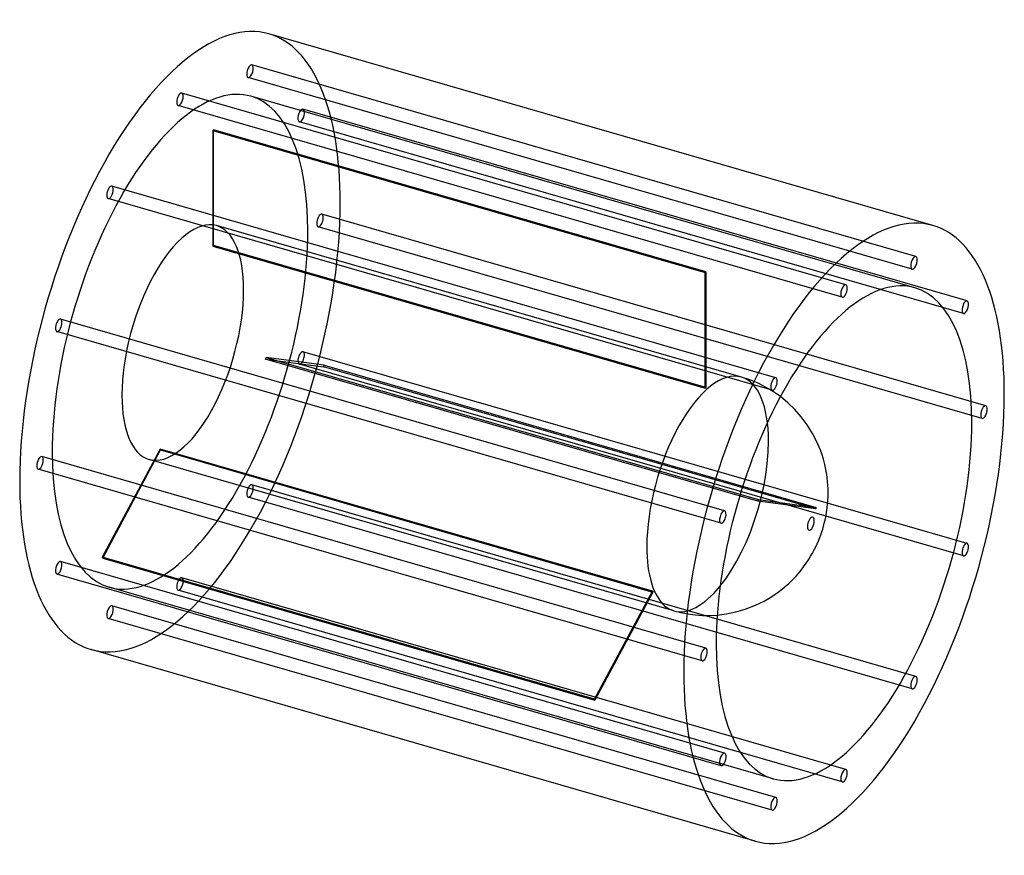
# Model space of a CAD drawing. Header units: millimetres. Extents: x -607 to 607, y -515 to 515.
import ezdxf

# ---------------------------------------------------------------- set-up
doc = ezdxf.new("R2010")
doc.units = ezdxf.units.MM
doc.layers.add('HIDDEN', color=7, linetype='Continuous')
doc.layers.add('THICK', color=7, linetype='Continuous')

msp = doc.modelspace()

# ---------------------------------------------------------------- linework, layer by layer
at = {"layer": 'HIDDEN'}
for p, q in [((497.7, 223), (-320.7, 459.3)), ((493.2, 207.6), (-325.2, 443.9)), ((411.4, 188.3), (-407, 424.6)), ((496.6, 184.5), (-321.8, 420.8)), ((407, 173), (-411.4, 409.2)), ((560.8, 168.3), (-257.6, 404.6)), ((556.4, 153), (-262, 389.2)), ((-368.8, 378.7), (-368.8, 235.8)), ((-368.8, 378.7), (237.9, 203.6)), ((-367.8, 236.6), (-367.8, 379.5)), ((238.9, 204.4), (-367.8, 379.5)), ((325.2, 73.6), (-493.2, 309.9)), ((320.7, 58.2), (-497.7, 294.5)), ((583.9, 39), (-234.5, 275.2)), ((282.7, 74.5), (-364.1, 261.2)), ((579.5, 23.6), (-238.9, 259.8)), ((-368.8, 235.8), (237.9, 60.7)), ((238.9, 61.5), (-367.8, 236.6)), ((237.9, 60.7), (237.9, 203.6)), ((238.9, 204.4), (238.9, 61.5)), ((262, -90.4), (-556.4, 145.8)), ((257.6, -105.8), (-560.8, 130.5)), ((-303.1, 98.6), (303.6, -76.5)), ((-231.6, 89), (-303.1, 98.6)), ((560.8, -130.5), (-257.6, 105.8)), ((303.1, -78.5), (-303.6, 96.6)), ((-303.6, 96.6), (-232.1, 87.1)), ((556.4, -145.8), (-262, 90.4)), ((374.5, -88.1), (-232.1, 87.1)), ((-231.6, 89), (375, -86.1)), ((293, 71.1), (282.7, 74.5)), ((303.5, 66.8), (293, 71.1)), ((308.6, 64.3), (303.5, 66.8)), ((315.4, 60.6), (308.6, 64.3)), ((322.4, 56.3), (315.4, 60.6)), ((330.7, 50.4), (322.4, 56.3)), ((238.9, -259.8), (-579.5, -23.6)), ((-433.5, -14.4), (-504.9, -147.7)), ((-504.4, -148.7), (-433, -15.4)), ((173.2, -189.5), (-433.5, -14.4)), ((-433, -15.4), (173.7, -190.5)), ((199.5, -213.7), (-447.3, -27)), ((234.5, -275.2), (-583.9, -39)), ((497.7, -294.5), (-320.7, -58.2)), ((493.2, -309.9), (-325.2, -73.6)), ((374.5, -88.1), (303.1, -78.5)), ((303.6, -76.5), (375, -86.1)), ((262, -389.2), (-556.4, -153)), ((101.7, -322.8), (-504.9, -147.7)), ((-504.4, -148.7), (102.2, -323.9)), ((257.6, -404.6), (-560.8, -168.3)), ((411.4, -409.2), (-407, -173)), ((321.8, -420.8), (-496.6, -184.5)), ((407, -424.6), (-411.4, -188.3)), ((101.7, -322.8), (173.2, -189.5)), ((173.7, -190.5), (102.2, -323.9)), ((325.2, -443.9), (-493.2, -207.6)), ((199.5, -213.7), (208.1, -215.9)), ((208.1, -215.9), (216.9, -217.6)), ((216.9, -217.6), (225.8, -218.8)), ((320.7, -459.3), (-497.7, -223)), ((225.8, -218.8), (234.9, -219.4)), ((234.9, -219.4), (244, -219.4)), ((244, -219.4), (253, -219))]:
    msp.add_line(p, q, dxfattribs=at)
for centre, major_axis, start_param, end_param in [((-409.2, 118.1), (109.6, 379.5), -0.982794, 0), ((-322.9, 451.6), (-2.22, -7.69), -3.077189, -0.000096), ((-322.9, 451.6), (-2.22, -7.69), 0.064404, 3.141497), ((-322.9, 451.6), (-2.22, -7.69), 3.141497, 3.205996), ((-322.9, 451.6), (-2.22, -7.69), -0.000096, 0.064404), ((-409.2, 118.1), (-87.4, -302.6), -3.141592, -0.982794), ((-409.2, 416.9), (-2.22, -7.69), -3.141586, -2.55359), ((-409.2, 416.9), (-2.22, -7.69), -2.55359, 0.000007), ((-409.2, 416.9), (-2.22, -7.69), 0.588003, 3.141599), ((-409.2, 118.1), (-87.4, -302.6), 2.158799, 3.141593), ((-409.2, 416.9), (-2.22, -7.69), 0.000007, 0.588003), ((-259.8, 396.9), (-2.22, -7.69), -3.141501, -0.459195), ((-259.8, 396.9), (-2.22, -7.69), 0.000091, 2.682398), ((-259.8, 396.9), (-2.22, -7.69), 2.682398, 3.141684), ((-259.8, 396.9), (-2.22, -7.69), -0.459195, 0.000091), ((-368.3, 106.3), (-87.4, -302.6), -2.556765, -2.550415), ((-495.4, 302.2), (-2.22, -7.69), -2.029991, -0.000037), ((-495.4, 302.2), (-2.22, -7.69), 3.141556, 4.253194), ((-495.4, 302.2), (-2.22, -7.69), 1.111601, 3.141556), ((-495.4, 302.2), (-2.22, -7.69), -0.000037, 1.111601), ((-409.2, 118.1), (109.6, 379.5), -3.141593, -0.982794), ((-405.7, 117.1), (41.6, 144.1), 0, 2.158799), ((-236.7, 267.5), (-2.22, -7.69), -3.141586, -0.982794), ((-236.7, 267.5), (-2.22, -7.69), 0.000007, 2.158799), ((-236.7, 267.5), (-2.22, -7.69), 2.158799, 3.141599), ((-405.7, 117.1), (41.6, 144.1), -0.982794, 0), ((-236.7, 267.5), (-2.22, -7.69), -0.982794, 0.000007), ((-409.2, 118.1), (-87.4, -302.6), 0, 2.158799), ((-368.3, 106.3), (-41.6, -144.1), -2.560257, -2.546923), ((238.4, -68.8), (87.4, 302.6), 0.584828, 0.591177), ((-405.7, 117.1), (41.6, 144.1), -3.141592, -0.982794), ((-558.6, 138.1), (-2.22, -7.69), -3.141582, -1.506392), ((-558.6, 138.1), (-2.22, -7.69), 1.6352, 3.141604), ((-558.6, 138.1), (-2.22, -7.69), -1.506392, 0.000011), ((-558.6, 138.1), (-2.22, -7.69), 0.000011, 1.6352), ((-368.3, 106.3), (-41.6, -144.1), 1.628533, 1.641867), ((-259.8, 98.1), (-2.22, -7.69), -1.506392, 0.000011), ((-259.8, 98.1), (-2.22, -7.69), -3.141582, -1.506392), ((-259.8, 98.1), (-2.22, -7.69), 0.000011, 1.6352), ((-259.8, 98.1), (-2.22, -7.69), 1.6352, 3.141604), ((-368.3, 106.3), (-87.4, -302.6), 1.632026, 1.638375), ((241.1, -69.6), (-41.6, -144.1), -3.141486, -0.982794), ((241.1, -69.6), (-41.6, -144.1), 2.158799, 3.141593), ((241.1, -69.6), (-41.6, -144.1), -3.141592, -3.141486), ((238.4, -68.8), (41.6, 144.1), 0.581336, 0.594669), ((-405.7, 117.1), (41.6, 144.1), 2.158799, 3.141593), ((241.1, -69.6), (-41.6, -144.1), 0.588003, 2.158799), ((-581.7, -31.3), (-2.22, -7.69), -3.141586, -0.982794), ((-581.7, -31.3), (-2.22, -7.69), 2.158799, 3.141599), ((-409.2, 118.1), (-87.4, -302.6), -0.982794, 0), ((-368.3, 106.3), (-41.6, -144.1), -0.465862, -0.452528), ((-581.7, -31.3), (-2.22, -7.69), -0.982794, 0.000007), ((-581.7, -31.3), (-2.22, -7.69), 0.000007, 2.158799), ((-322.9, -65.9), (-2.22, -7.69), 3.141556, 4.253194), ((-322.9, -65.9), (-2.22, -7.69), 1.111601, 3.141556), ((-322.9, -65.9), (-2.22, -7.69), -2.029991, -0.000037), ((-322.9, -65.9), (-2.22, -7.69), -0.000037, 1.111601), ((238.4, -68.8), (41.6, 144.1), -1.513059, -1.499726), ((238.4, -68.8), (87.4, 302.6), -1.509567, -1.503218), ((241.1, -69.6), (-41.6, -144.1), -0.982794, 0.588003), ((-558.6, -160.6), (-2.22, -7.69), -3.141501, -0.459195), ((-558.6, -160.6), (-2.22, -7.69), 0.000091, 2.682398), ((-558.6, -160.6), (-2.22, -7.69), 2.682398, 3.141684), ((-368.3, 106.3), (-87.4, -302.6), -0.46237, -0.45602), ((-558.6, -160.6), (-2.22, -7.69), -0.459195, 0.000091), ((-409.2, -180.7), (-2.22, -7.69), -2.55359, 0.000007), ((-409.2, -180.7), (-2.22, -7.69), -3.141586, -2.55359), ((-409.2, -180.7), (-2.22, -7.69), 0.588003, 3.141599), ((-409.2, -180.7), (-2.22, -7.69), 0.000007, 0.588003), ((238.4, -68.8), (41.6, 144.1), 2.675731, 2.689064), ((-495.4, -215.3), (-2.22, -7.69), -3.077189, -0.000096), ((-495.4, -215.3), (-2.22, -7.69), 0.064404, 3.141497), ((-495.4, -215.3), (-2.22, -7.69), 3.141497, 3.205996), ((-495.4, -215.3), (-2.22, -7.69), -0.000096, 0.064404), ((238.4, -68.8), (87.4, 302.6), 2.679223, 2.685572)]:
    msp.add_ellipse(centre, major_axis=major_axis, ratio=0.433013, start_param=start_param, end_param=end_param, dxfattribs=at)
at = {"layer": 'THICK'}
for p, q in [((518.8, 261.4), (-299.6, 497.6)), ((340, 42.9), (330.7, 50.4)), ((348.6, 34.5), (340, 42.9)), ((356.5, 25.5), (348.6, 34.5)), ((363.9, 15.5), (356.5, 25.5)), ((370.5, 4.9), (363.9, 15.5)), ((375.6, -5.2), (370.5, 4.9)), ((380.1, -15.8), (375.6, -5.2)), ((381.7, -20.2), (380.1, -15.8)), ((383.7, -26.6), (381.7, -20.2)), ((385.4, -33.2), (383.7, -26.6)), ((386.8, -39.5), (385.4, -33.2)), ((387.9, -45.8), (386.8, -39.5)), ((388.4, -49.4), (387.9, -45.8)), ((388.9, -54.3), (388.4, -49.4)), ((389.3, -59.2), (388.9, -54.3)), ((389.5, -63.8), (389.3, -59.2)), ((389.6, -68.3), (389.5, -63.8)), ((389.5, -73.1), (389.6, -68.3)), ((388.5, -86.3), (388.9, -82)), ((388.9, -82), (389.3, -77.6)), ((389.3, -77.6), (389.5, -73.1)), ((386.6, -98.3), (387.6, -92.5)), ((387.6, -92.5), (388.5, -86.3)), ((384, -109.3), (384.9, -105.6)), ((384.9, -105.6), (385.8, -101.9)), ((385.8, -101.9), (386.6, -98.3)), ((379.3, -123.4), (380.6, -119.9)), ((380.6, -119.9), (381.8, -116.5)), ((381.8, -116.5), (382.9, -112.9)), ((382.9, -112.9), (384, -109.3)), ((374.3, -134.8), (376.1, -131)), ((376.1, -131), (377.7, -127.2)), ((377.7, -127.2), (379.3, -123.4)), ((368, -146.5), (370.3, -142.5)), ((370.3, -142.5), (372.4, -138.6)), ((372.4, -138.6), (374.3, -134.8)), ((359.3, -159.6), (362.6, -155.1)), ((362.6, -155.1), (365.4, -150.8)), ((365.4, -150.8), (368, -146.5)), ((350.4, -170.5), (354.6, -165.6)), ((354.6, -165.6), (356.3, -163.5)), ((356.3, -163.5), (359.3, -159.6)), ((336.6, -183.9), (341.2, -179.8)), ((341.2, -179.8), (346, -175.1)), ((346, -175.1), (350.4, -170.5)), ((322.7, -194.4), (328.1, -190.7)), ((328.1, -190.7), (333.3, -186.6)), ((333.3, -186.6), (336.6, -183.9)), ((300.1, -206.9), (310.7, -201.7)), ((310.7, -201.7), (317.1, -198)), ((317.1, -198), (322.7, -194.4)), ((253, -219), (264.4, -217.5)), ((264.4, -217.5), (275.9, -215.1)), ((275.9, -215.1), (287.4, -211.8)), ((287.4, -211.8), (300.1, -206.9)), ((299.6, -497.6), (-518.8, -261.4))]:
    msp.add_line(p, q, dxfattribs=at)
for centre, major_axis, start_param, end_param in [((-409.2, 118.1), (109.6, 379.5), 0, 2.158799), ((409.2, -118.1), (-109.6, -379.5), -3.141593, -0.982794), ((409.2, -118.1), (-109.6, -379.5), 2.158799, 3.141593), ((495.4, 215.3), (2.22, 7.69), 0.064404, 3.141497), ((495.4, 215.3), (2.22, 7.69), -3.077189, -0.000096), ((495.4, 215.3), (2.22, 7.69), -0.000096, 0.064404), ((495.4, 215.3), (2.22, 7.69), 3.141497, 3.205996), ((409.2, -118.1), (87.4, 302.6), 0, 2.158799), ((409.2, 180.7), (2.22, 7.69), 0.588003, 3.141599), ((409.2, 180.7), (2.22, 7.69), 0.000007, 0.588003), ((409.2, 180.7), (2.22, 7.69), -2.55359, 0.000007), ((409.2, -118.1), (87.4, 302.6), -0.982794, 0), ((409.2, 180.7), (2.22, 7.69), -3.141586, -2.55359), ((558.6, 160.6), (2.22, 7.69), 0.000091, 2.682398), ((558.6, 160.6), (2.22, 7.69), -3.141501, -0.459195), ((558.6, 160.6), (2.22, 7.69), -0.459195, 0.000091), ((558.6, 160.6), (2.22, 7.69), 2.682398, 3.141684), ((322.9, 65.9), (2.22, 7.69), -0.000037, 1.111601), ((322.9, 65.9), (2.22, 7.69), -2.029991, -0.000037), ((322.9, 65.9), (2.22, 7.69), 1.111601, 3.141556), ((322.9, 65.9), (2.22, 7.69), 3.141556, 4.253194), ((409.2, -118.1), (-109.6, -379.5), 0, 2.158799), ((581.7, 31.3), (2.22, 7.69), 0.000007, 2.158799), ((581.7, 31.3), (2.22, 7.69), -0.982794, 0.000007), ((581.7, 31.3), (2.22, 7.69), 2.158799, 3.141599), ((581.7, 31.3), (2.22, 7.69), -3.141586, -0.982794), ((409.2, -118.1), (87.4, 302.6), -3.141592, -0.982794), ((-409.2, 118.1), (109.6, 379.5), 2.158799, 3.141593), ((259.8, -98.1), (2.22, 7.69), 0.000011, 1.6352), ((259.8, -98.1), (2.22, 7.69), -1.506392, 0.000011), ((368.3, -106.3), (-2.34, -8.09), 2.158799, 5.300392), ((259.8, -98.1), (2.22, 7.69), 1.6352, 3.141604), ((259.8, -98.1), (2.22, 7.69), -3.141582, -1.506392), ((368.3, -106.3), (-2.34, -8.09), -0.982794, 2.158799), ((558.6, -138.1), (2.22, 7.69), 0.000011, 1.6352), ((558.6, -138.1), (2.22, 7.69), -1.506392, 0.000011), ((558.6, -138.1), (2.22, 7.69), 1.6352, 3.141604), ((558.6, -138.1), (2.22, 7.69), -3.141582, -1.506392), ((409.2, -118.1), (87.4, 302.6), 2.158799, 3.141593), ((236.7, -267.5), (2.22, 7.69), 0.000007, 2.158799), ((236.7, -267.5), (2.22, 7.69), -3.141586, -0.982794), ((236.7, -267.5), (2.22, 7.69), -0.982794, 0.000007), ((236.7, -267.5), (2.22, 7.69), 2.158799, 3.141599), ((409.2, -118.1), (-109.6, -379.5), -0.982794, 0), ((495.4, -302.2), (2.22, 7.69), 1.111601, 3.141556), ((495.4, -302.2), (2.22, 7.69), -0.000037, 1.111601), ((495.4, -302.2), (2.22, 7.69), -2.029991, -0.000037), ((495.4, -302.2), (2.22, 7.69), 3.141556, 4.253194), ((259.8, -396.9), (2.22, 7.69), 0.000091, 2.682398), ((259.8, -396.9), (2.22, 7.69), -3.141501, -0.459195), ((259.8, -396.9), (2.22, 7.69), -0.459195, 0.000091), ((259.8, -396.9), (2.22, 7.69), 2.682398, 3.141684), ((409.2, -416.9), (2.22, 7.69), 0.588003, 3.141599), ((409.2, -416.9), (2.22, 7.69), 0.000007, 0.588003), ((409.2, -416.9), (2.22, 7.69), -2.55359, 0.000007), ((409.2, -416.9), (2.22, 7.69), -3.141586, -2.55359), ((322.9, -451.6), (2.22, 7.69), 0.064404, 3.141497), ((322.9, -451.6), (2.22, 7.69), -3.077189, -0.000096), ((322.9, -451.6), (2.22, 7.69), -0.000096, 0.064404), ((322.9, -451.6), (2.22, 7.69), 3.141497, 3.205996)]:
    msp.add_ellipse(centre, major_axis=major_axis, ratio=0.433013, start_param=start_param, end_param=end_param, dxfattribs=at)

doc.saveas('drawing.dxf')
